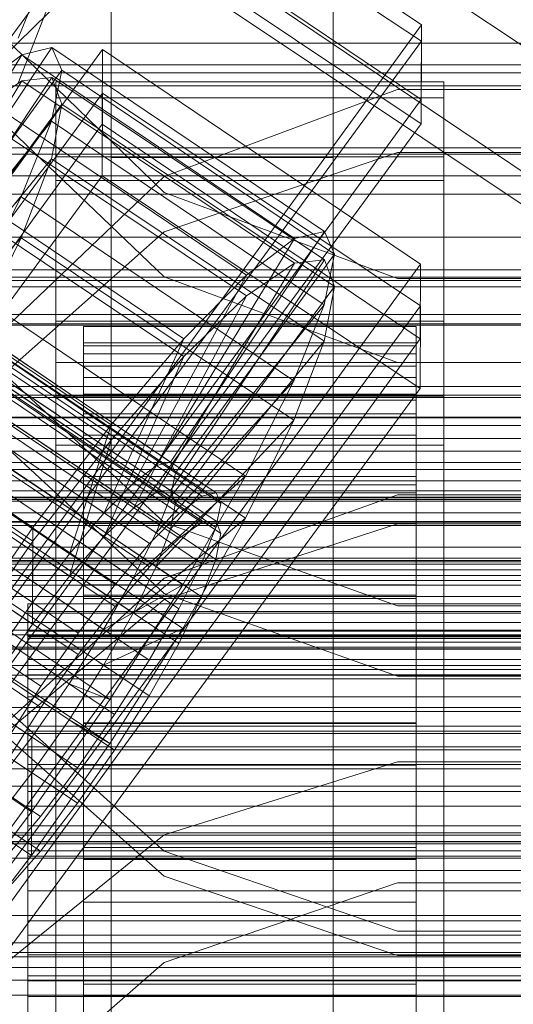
# Model space of a CAD drawing. Header units: millimetres. Extents: x -4738 to 65662, y -68080 to 6847.
# Tile 212 of 256: x -148 to -130, y -34556 to -34520. Entities that reach past the tile are written whole.
import ezdxf

# ---------------------------------------------------------------- set-up
doc = ezdxf.new("R2010")
doc.units = ezdxf.units.MM
for name, color, linetype, lineweight in [('COTAS_O', 1, 'Continuous', 0), ('COTAS_P', 1, 'Continuous', 0), ('frontal_briquetadora', 7, 'Continuous', 0), ('frontal_C01', 7, 'Continuous', 0), ('frontal_C02', 7, 'Continuous', 0), ('frontal_C03', 7, 'Continuous', 0), ('frontal_C04', 7, 'Continuous', 0), ('frontal_mezcladora', 7, 'Continuous', 0), ('frontal_secador', 7, 'Continuous', 0)]:
    doc.layers.add(name, color=color, linetype=linetype, lineweight=lineweight)
doc.dimstyles.new('R19_100', dxfattribs={"dimtxt": 250, "dimasz": 150, "dimexe": 150, "dimexo": 80, "dimgap": 100, "dimtad": 1, "dimtih": 1, "dimtoh": 1, "dimdsep": 46, "dimcen": 0.09, "dimadec": 0, "dimazin": 0, "dimtfac": 1, "dimtdec": 4, "dimtofl": 0, "dimtmove": 0, "dimatfit": 3, "dimfxl": 1, "dimtolj": 1, "dimtzin": 0, "dimarcsym": 0})

# ---------------------------------------------------------------- blocks, each defined once
blk = doc.blocks.new('DIM_R30_49')
at = {"layer": 'COTAS_P'}
for p, q in [((-150, -32300), (550, -32300)), ((550, -32300), (505, -32450)), ((550, -34900), (550, -32300)), ((550, -32300), (595, -32450)), ((550, -34900), (505, -34750)), ((550, -34900), (595, -34750)), ((-150, -34900), (550, -34900))]:
    blk.add_line(p, q, dxfattribs=at)
blk.add_text('2600 P', height=250, rotation=90, dxfattribs=at).set_placement((450, -33600))
blk = doc.blocks.new('DIM_R30_51')
at = {"layer": 'COTAS_O'}
for p, q in [((-650, -33700), (50, -33700)), ((50, -33700), (5, -33850)), ((50, -34900), (50, -33700)), ((50, -33700), (95, -33850)), ((50, -34900), (5, -34750)), ((50, -34900), (95, -34750)), ((-650, -34900), (50, -34900))]:
    blk.add_line(p, q, dxfattribs=at)
blk.add_text('1200 O', height=250, rotation=90, dxfattribs=at).set_placement((-50, -34300))
blk = doc.blocks.new('DIM_R30_52')
at = {"layer": 'COTAS_O'}
for p, q in [((-650, -34200), (-500, -34155)), ((650, -34200), (500, -34155)), ((-650, -34900), (-650, -34200)), ((-650, -34200), (650, -34200)), ((-650, -34200), (-500, -34245)), ((650, -34200), (500, -34245)), ((650, -34900), (650, -34200))]:
    blk.add_line(p, q, dxfattribs=at)
blk.add_text('1300 O', height=250, dxfattribs=at).set_placement((0, -34100))
blk = doc.blocks.new('DIM_R30_57')
at = {"layer": 'COTAS_P'}
for p, q in [((-305, -34680), (395, -34680)), ((395, -34680), (350, -34830)), ((395, -36000), (395, -34680)), ((395, -34680), (440, -34830)), ((395, -36000), (350, -35850)), ((395, -36000), (440, -35850)), ((-305, -36000), (395, -36000))]:
    blk.add_line(p, q, dxfattribs=at)
blk.add_text('1320 P', height=250, rotation=90, dxfattribs=at).set_placement((295, -35340))

msp = doc.modelspace()

# ---------------------------------------------------------------- linework, layer by layer
at = {"layer": 'frontal_briquetadora'}
for p, q in [((-148.92, -34521.752), (-143.094, -34516.027)), ((-143.094, -34526.603), (-148.92, -34520.952)), ((-134.674, -34522.89), (-143.094, -34526.023)), ((-125.326, -34522.89), (-134.674, -34522.89)), ((-148.92, -34524.071), (-143.093, -34529.643)), ((-143.093, -34528.025), (-134.673, -34525.158)), ((-134.673, -34525.158), (-125.327, -34525.158)), ((-143.094, -34526.023), (-148.92, -34531.596)), ((-134.674, -34529.704), (-143.094, -34526.603)), ((-148.92, -34533.192), (-143.093, -34528.025)), ((-143.093, -34529.643), (-134.673, -34532.735)), ((-125.326, -34529.704), (-134.674, -34529.704)), ((195, -34530), (-195, -34530)), ((-134.673, -34532.735), (-125.327, -34532.735)), ((-143.093, -34538.496), (-148.92, -34533.082)), ((-143.094, -34541.066), (-148.92, -34535.648)), ((195, -34537), (-195, -34537)), ((-134.674, -34537.508), (-143.094, -34540.51)), ((-125.326, -34537.508), (-134.674, -34537.508)), ((-134.673, -34541.501), (-143.093, -34538.496)), ((-134.673, -34538.552), (-143.093, -34541.275)), ((-125.327, -34538.552), (-134.673, -34538.552)), ((-143.094, -34540.51), (-148.92, -34545.844)), ((-134.674, -34544.034), (-143.094, -34541.066)), ((-143.093, -34541.275), (-148.92, -34546.182)), ((-125.327, -34541.501), (-134.673, -34541.501)), ((-125.326, -34544.034), (-134.674, -34544.034)), ((-148.92, -34545.1), (-143.094, -34550.353)), ((-148.92, -34546.078), (-143.093, -34551.244)), ((-143.093, -34549.754), (-134.673, -34547.13)), ((-134.673, -34547.13), (-125.327, -34547.13)), ((-148.92, -34554.481), (-143.093, -34549.754)), ((-143.094, -34550.353), (-134.674, -34553.23)), ((-143.094, -34554.358), (-134.674, -34551.493)), ((-143.093, -34551.244), (-134.673, -34554.112)), ((-134.674, -34551.493), (-125.326, -34551.493)), ((-134.674, -34553.23), (-125.326, -34553.23)), ((-148.92, -34559.44), (-143.094, -34554.358)), ((-134.673, -34554.112), (-125.327, -34554.112))]:
    msp.add_line(p, q, dxfattribs=at)
at = {"layer": 'frontal_C01'}
for p, q in [((-355.017, -34393.2), (-141.218, -34537.429)), ((-355.53, -34393.324), (-141.731, -34537.552)), ((-354.844, -34393.587), (-141.045, -34537.815)), ((-356.348, -34393.95), (-142.549, -34538.178)), ((-355.022, -34394.456), (-141.224, -34538.685)), ((-357.415, -34395.034), (-143.617, -34539.262)), ((-355.541, -34395.751), (-141.742, -34539.979)), ((-358.659, -34396.503), (-144.861, -34540.732)), ((-356.363, -34397.381), (-142.565, -34541.61)), ((-146.196, -34542.486), (-359.995, -34398.258)), ((-357.434, -34399.237), (-143.635, -34543.465)), ((-361.332, -34400.177), (-147.533, -34544.406)), ((-358.68, -34401.191), (-144.881, -34545.419)), ((-360.017, -34403.111), (-146.218, -34547.339)), ((-361.352, -34404.865), (-147.554, -34549.093)), ((-228.298, -34459.66), (-130, -34525.972)), ((-145.277, -34512.823), (-133.809, -34520.559)), ((-133.821, -34523.256), (-145.289, -34515.519)), ((-146.887, -34517.389), (-148.35, -34521.042)), ((-133.809, -34520.559), (-161.341, -34558.414)), ((-133.809, -34520.559), (-133.821, -34523.256)), ((-172.847, -34559.305), (-145.315, -34521.451)), ((-153.199, -34529.816), (-148.226, -34521.638)), ((-152.686, -34529.692), (-147.143, -34521.377)), ((-148.226, -34521.638), (-149.953, -34522.959)), ((-147.143, -34521.377), (-148.226, -34521.638)), ((-148.226, -34521.638), (-138.396, -34528.269)), ((-147.143, -34521.377), (-137.313, -34528.008)), ((-146.777, -34522.192), (-147.143, -34521.377)), ((-145.327, -34524.147), (-145.315, -34521.451)), ((-145.315, -34521.451), (-133.847, -34529.187)), ((-152.513, -34530.078), (-146.777, -34522.192)), ((-147.155, -34524.029), (-146.777, -34522.192)), ((-146.777, -34522.192), (-136.948, -34528.823)), ((-147, -34525.318), (-147, -34522.621)), ((-147, -34522.621), (-133, -34522.621)), ((-147, -34568.844), (-147, -34522.621)), ((-133, -34522.621), (-133, -34525.318)), ((-133, -34522.621), (-133, -34568.844)), ((-149.953, -34522.959), (-140.123, -34529.59)), ((-161.353, -34561.11), (-133.821, -34523.256)), ((-145.327, -34524.147), (-172.859, -34562.001)), ((-152.692, -34530.948), (-147.155, -34524.029)), ((-148.249, -34526.761), (-147.155, -34524.029)), ((-147.155, -34524.029), (-137.325, -34530.66)), ((-133.859, -34531.883), (-145.327, -34524.147)), ((-152.207, -34525.248), (-142.377, -34531.879)), ((-133, -34525.318), (-147, -34525.318)), ((-147, -34525.318), (-147, -34571.54)), ((-133, -34571.54), (-133, -34525.318)), ((-153.21, -34532.243), (-148.249, -34526.761)), ((-149.985, -34530.203), (-148.249, -34526.761)), ((-148.249, -34526.761), (-138.419, -34533.392)), ((-137.313, -34528.008), (-142.856, -34536.323)), ((-138.396, -34528.269), (-137.313, -34528.008)), ((-137.313, -34528.008), (-136.948, -34528.823)), ((-154.833, -34528.35), (-145.003, -34534.981)), ((-138.396, -34528.269), (-143.369, -34536.447)), ((-140.123, -34529.59), (-138.396, -34528.269)), ((-136.948, -34528.823), (-142.683, -34536.71)), ((-136.948, -34528.823), (-137.325, -34530.66)), ((-133.847, -34529.187), (-161.379, -34567.042)), ((-133.847, -34529.187), (-133.859, -34531.883)), ((-143.369, -34536.447), (-153.199, -34529.816)), ((-142.856, -34536.323), (-152.686, -34529.692)), ((-140.123, -34529.59), (-144.188, -34537.073)), ((-142.377, -34531.879), (-140.123, -34529.59)), ((-142.683, -34536.71), (-152.513, -34530.078)), ((-149.985, -34530.203), (-140.156, -34536.834)), ((-144.188, -34537.073), (-154.017, -34530.441)), ((-142.862, -34537.58), (-152.692, -34530.948)), ((-137.325, -34530.66), (-142.862, -34537.58)), ((-137.325, -34530.66), (-138.419, -34533.392)), ((-147, -34533.945), (-147, -34531.249)), ((-147, -34531.249), (-133, -34531.249)), ((-147, -34577.472), (-147, -34531.249)), ((-133, -34531.249), (-133, -34533.945)), ((-133, -34531.249), (-133, -34577.472)), ((430, -34531.343), (-430, -34531.343)), ((-145.255, -34538.157), (-155.085, -34531.526)), ((-146, -34541.432), (-146, -34531.433)), ((-146, -34531.433), (-146, -34532.025)), ((-146, -34531.433), (-134, -34531.433)), ((-146, -34532.135), (-146, -34531.433)), ((-134, -34532.025), (-134, -34531.433)), ((-134, -34531.433), (-134, -34541.432)), ((-134, -34531.433), (-134, -34532.135)), ((-161.391, -34569.738), (-133.859, -34531.883)), ((-142.377, -34531.879), (-145.255, -34538.157)), ((-145.003, -34534.981), (-142.377, -34531.879)), ((-147.823, -34538.685), (-157.653, -34532.053)), ((-143.38, -34538.874), (-153.21, -34532.243)), ((-146, -34541.713), (-146, -34532.025)), ((-146, -34532.025), (-146, -34533.872)), ((-146, -34532.025), (-134, -34532.025)), ((-146, -34541.765), (-146, -34532.135)), ((-146, -34532.135), (-134, -34532.135)), ((-146, -34534.085), (-146, -34532.135)), ((-134, -34533.872), (-134, -34532.025)), ((-134, -34532.025), (-134, -34541.713)), ((-134, -34532.135), (-134, -34541.765)), ((-134, -34532.135), (-134, -34534.085)), ((-146.499, -34539.626), (-156.329, -34532.995)), ((-138.419, -34533.392), (-143.38, -34538.874)), ((-138.419, -34533.392), (-140.156, -34536.834)), ((-144.203, -34540.504), (-154.033, -34533.873)), ((-152.246, -34534.121), (-142.416, -34540.752)), ((-133, -34533.945), (-147, -34533.945)), ((-147, -34533.945), (-147, -34580.168)), ((-146, -34542.588), (-146, -34533.872)), ((-146, -34533.872), (-146, -34536.847)), ((-146, -34533.872), (-134, -34533.872)), ((-146, -34542.688), (-146, -34534.085)), ((-146, -34534.085), (-134, -34534.085)), ((-146, -34537.148), (-146, -34534.085)), ((-134, -34536.847), (-134, -34533.872)), ((-134, -34533.872), (-134, -34542.588)), ((-134, -34534.085), (-134, -34542.688)), ((-134, -34534.085), (-134, -34537.148)), ((-133, -34580.168), (-133, -34533.945)), ((-157.665, -34534.75), (-147.835, -34541.381)), ((-147.823, -34538.685), (-145.003, -34534.981)), ((-145.003, -34534.981), (-146.499, -34539.626)), ((-145.274, -34542.36), (-155.103, -34535.729)), ((430, -34536.343), (-430, -34536.343)), ((-143.369, -34536.447), (-144.188, -34537.073)), ((-142.856, -34536.323), (-143.369, -34536.447)), ((-142.683, -34536.71), (-142.856, -34536.323)), ((-146, -34543.997), (-146, -34536.847)), ((-146, -34536.847), (-146, -34540.748)), ((-146, -34536.847), (-134, -34536.847)), ((-140.156, -34536.834), (-144.203, -34540.504)), ((-142.862, -34537.58), (-142.683, -34536.71)), ((-140.156, -34536.834), (-142.416, -34540.752)), ((-134, -34540.748), (-134, -34536.847)), ((-134, -34536.847), (-134, -34543.997)), ((-146, -34544.139), (-146, -34537.148)), ((-146, -34537.148), (-134, -34537.148)), ((-146, -34541.116), (-146, -34537.148)), ((-144.188, -34537.073), (-145.255, -34538.157)), ((-134, -34537.148), (-134, -34544.139)), ((-134, -34537.148), (-134, -34541.116)), ((-146.52, -34544.314), (-156.35, -34537.683)), ((-143.38, -34538.874), (-142.862, -34537.58)), ((-142.549, -34538.178), (-141.731, -34537.552)), ((-141.731, -34537.552), (-141.218, -34537.429)), ((-141.218, -34537.429), (-141.045, -34537.815)), ((-141.045, -34537.815), (-141.224, -34538.685)), ((-154.877, -34538.246), (-145.047, -34544.877)), ((-145.255, -34538.157), (-146.499, -34539.626)), ((-143.617, -34539.262), (-142.549, -34538.178)), ((-150.644, -34542.737), (-147.823, -34538.685)), ((-147.835, -34541.381), (-147.823, -34538.685)), ((-141.224, -34538.685), (-141.742, -34539.979)), ((-144.203, -34540.504), (-143.38, -34538.874)), ((-144.861, -34540.732), (-143.617, -34539.262)), ((-147.856, -34546.234), (-157.686, -34539.603)), ((-146.499, -34539.626), (-147.835, -34541.381)), ((-141.742, -34539.979), (-142.565, -34541.61)), ((-145.274, -34542.36), (-144.203, -34540.504)), ((-146.196, -34542.486), (-144.861, -34540.732)), ((-146, -34545.845), (-146, -34540.748)), ((-146, -34540.748), (-146, -34545.309)), ((-146, -34540.748), (-134, -34540.748)), ((-142.416, -34540.752), (-145.274, -34542.36)), ((-142.416, -34540.752), (-145.047, -34544.877)), ((-134, -34545.309), (-134, -34540.748)), ((-134, -34540.748), (-134, -34545.845)), ((-146, -34546.019), (-146, -34541.116)), ((-146, -34541.116), (-134, -34541.116)), ((-146, -34545.72), (-146, -34541.116)), ((-134, -34541.116), (-134, -34546.019)), ((-134, -34541.116), (-134, -34545.72)), ((-147.835, -34541.381), (-149.171, -34543.301)), ((-148, -34541.765), (-148, -34541.432)), ((-148, -34541.432), (-148, -34541.713)), ((-148, -34541.432), (148, -34541.432)), ((-146, -34541.713), (-146, -34541.432)), ((-134, -34541.432), (-146, -34541.432)), ((-146, -34541.432), (-146, -34541.765)), ((-134, -34541.432), (-134, -34541.713)), ((-134, -34541.765), (-134, -34541.432)), ((-148, -34541.713), (-148, -34542.588)), ((-148, -34541.713), (148, -34541.713)), ((-148, -34542.688), (-148, -34541.765)), ((-148, -34541.765), (148, -34541.765)), ((-146, -34542.588), (-146, -34541.713)), ((-134, -34541.713), (-146, -34541.713)), ((-134, -34541.765), (-146, -34541.765)), ((-146, -34541.765), (-146, -34542.688)), ((-142.565, -34541.61), (-143.635, -34543.465)), ((-134, -34541.713), (-134, -34542.588)), ((-134, -34542.688), (-134, -34541.765)), ((-157.698, -34542.299), (-147.868, -34548.93)), ((-148, -34542.588), (-148, -34543.997)), ((-148, -34542.588), (148, -34542.588)), ((-147.533, -34544.406), (-146.196, -34542.486)), ((-146.52, -34544.314), (-145.274, -34542.36)), ((-146, -34543.997), (-146, -34542.588)), ((-134, -34542.588), (-146, -34542.588)), ((-134, -34542.588), (-134, -34543.997)), ((-148, -34544.139), (-148, -34542.688)), ((-148, -34542.688), (148, -34542.688)), ((-134, -34542.688), (-146, -34542.688)), ((-146, -34542.688), (-146, -34544.139)), ((-134, -34544.139), (-134, -34542.688)), ((-143.635, -34543.465), (-144.881, -34545.419)), ((-148, -34543.997), (-148, -34545.845)), ((-148, -34543.997), (148, -34543.997)), ((-146, -34545.845), (-146, -34543.997)), ((-134, -34543.997), (-146, -34543.997)), ((-134, -34543.997), (-134, -34545.845)), ((-148.779, -34546.36), (-147.533, -34544.406)), ((-148, -34546.019), (-148, -34544.139)), ((-148, -34544.139), (148, -34544.139)), ((-147.856, -34546.234), (-146.52, -34544.314)), ((-145.047, -34544.877), (-146.52, -34544.314)), ((-134, -34544.139), (-146, -34544.139)), ((-146, -34544.139), (-146, -34546.019)), ((-134, -34546.019), (-134, -34544.139)), ((-145.047, -34544.877), (-147.868, -34548.93)), ((-144.881, -34545.419), (-146.218, -34547.339)), ((-146, -34545.309), (-146, -34548.005)), ((-134, -34545.309), (-146, -34545.309)), ((-146, -34545.309), (-146, -34550.219)), ((-134, -34548.005), (-134, -34545.309)), ((-134, -34550.219), (-134, -34545.309)), ((-148, -34545.845), (-148, -34548.005)), ((-148, -34545.845), (148, -34545.845)), ((-146, -34548.2), (-146, -34545.72)), ((-146, -34545.72), (-134, -34545.72)), ((-146, -34550.644), (-146, -34545.72)), ((-146, -34548.005), (-146, -34545.845)), ((-134, -34545.845), (-146, -34545.845)), ((-134, -34545.72), (-134, -34548.2)), ((-134, -34545.72), (-134, -34550.644)), ((-134, -34545.845), (-134, -34548.005)), ((-148, -34548.2), (-148, -34546.019)), ((-148, -34546.019), (148, -34546.019)), ((-134, -34546.019), (-146, -34546.019)), ((-146, -34546.019), (-146, -34548.2)), ((-134, -34548.2), (-134, -34546.019)), ((-149.192, -34547.988), (-147.856, -34546.234)), ((-147.868, -34548.93), (-147.856, -34546.234)), ((-146.218, -34547.339), (-147.554, -34549.093)), ((-148, -34548.005), (-148, -34550.331)), ((148, -34548.005), (-148, -34548.005)), ((-148, -34550.532), (-148, -34548.2)), ((-148, -34548.2), (148, -34548.2)), ((-146, -34548.005), (-134, -34548.005)), ((-146, -34550.331), (-146, -34548.005)), ((-134, -34548.2), (-146, -34548.2)), ((-146, -34548.2), (-146, -34550.532)), ((-134, -34548.005), (-134, -34550.331)), ((-134, -34550.532), (-134, -34548.2)), ((-147.868, -34548.93), (-150.688, -34552.634)), ((-147.554, -34549.093), (-148.798, -34550.563)), ((-148, -34550.331), (-148, -34552.664)), ((-148, -34550.331), (148, -34550.331)), ((-146, -34550.331), (-146, -34550.219)), ((-146, -34550.219), (-146, -34555.143)), ((-146, -34550.219), (-134, -34550.219)), ((-146, -34552.664), (-146, -34550.331)), ((-134, -34550.331), (-146, -34550.331)), ((-134, -34555.143), (-134, -34550.219)), ((-134, -34550.219), (-134, -34550.331)), ((-134, -34550.331), (-134, -34552.664)), ((-148, -34552.858), (-148, -34550.532)), ((-148, -34550.532), (148, -34550.532)), ((-146, -34550.532), (-146, -34550.644)), ((-134, -34550.532), (-146, -34550.532)), ((-146, -34550.532), (-146, -34552.858)), ((-146, -34550.644), (-134, -34550.644)), ((-146, -34555.554), (-146, -34550.644)), ((-134, -34550.644), (-134, -34550.532)), ((-134, -34552.858), (-134, -34550.532)), ((-134, -34550.644), (-134, -34555.554)), ((-148, -34552.664), (-148, -34554.844)), ((-148, -34552.664), (148, -34552.664)), ((-148, -34555.019), (-148, -34552.858)), ((-148, -34552.858), (148, -34552.858)), ((-146, -34554.844), (-146, -34552.664)), ((-146, -34552.664), (-146, -34555.143)), ((-134, -34552.664), (-146, -34552.664)), ((-146, -34552.858), (-146, -34555.554)), ((-134, -34552.858), (-146, -34552.858)), ((-146, -34552.858), (-146, -34555.019)), ((-134, -34555.143), (-134, -34552.664)), ((-134, -34552.664), (-134, -34554.844)), ((-134, -34555.554), (-134, -34552.858)), ((-134, -34555.019), (-134, -34552.858)), ((-148, -34554.844), (-148, -34556.724)), ((-148, -34554.844), (148, -34554.844)), ((-148, -34556.866), (-148, -34555.019)), ((-148, -34555.019), (148, -34555.019)), ((-146, -34556.724), (-146, -34554.844)), ((-146, -34554.844), (-146, -34559.747)), ((-134, -34554.844), (-146, -34554.844)), ((-146, -34555.019), (-146, -34560.115)), ((-134, -34555.019), (-146, -34555.019)), ((-146, -34555.019), (-146, -34556.866)), ((-134, -34559.747), (-134, -34554.844)), ((-134, -34554.844), (-134, -34556.724)), ((-134, -34560.115), (-134, -34555.019)), ((-134, -34556.866), (-134, -34555.019)), ((-146, -34555.143), (-146, -34559.747)), ((-146, -34555.143), (-134, -34555.143)), ((-134, -34559.747), (-134, -34555.143)), ((-146, -34555.554), (-134, -34555.554)), ((-146, -34560.115), (-146, -34555.554)), ((-134, -34555.554), (-134, -34560.115))]:
    msp.add_line(p, q, dxfattribs=at)
at = {"layer": 'frontal_C02'}
for p, q in [((-355.53, -34395.528), (-141.731, -34538.504)), ((-355.017, -34395.472), (-141.218, -34538.448)), ((-354.844, -34395.927), (-141.045, -34538.902)), ((-356.348, -34396.091), (-142.549, -34539.066)), ((-357.415, -34397.122), (-143.617, -34540.097)), ((-355.022, -34396.861), (-141.224, -34539.836)), ((-358.659, -34398.55), (-144.861, -34541.526)), ((-355.541, -34398.211), (-141.742, -34541.186)), ((-356.363, -34399.884), (-142.565, -34542.86)), ((-146.196, -34543.255), (-359.995, -34400.28)), ((-357.434, -34401.768), (-143.635, -34544.743)), ((-361.332, -34402.192), (-147.533, -34545.168)), ((-358.68, -34403.733), (-144.881, -34546.708)), ((-360.017, -34405.645), (-146.218, -34548.62)), ((-361.352, -34407.374), (-147.554, -34550.35)), ((-130, -34521.432), (-228.298, -34455.696)), ((-228.298, -34461.426), (-130, -34527.162)), ((-145.277, -34513.482), (-133.809, -34521.151)), ((-145.289, -34516.463), (-172.821, -34553.985)), ((-133.821, -34524.132), (-145.289, -34516.463)), ((-146.887, -34518.858), (-148.35, -34522.667)), ((-133.809, -34521.151), (-161.341, -34558.674)), ((-133.809, -34521.151), (-133.821, -34524.132)), ((-153.199, -34530.834), (-148.226, -34522.574)), ((-152.686, -34530.779), (-147.143, -34522.456)), ((-148.226, -34522.574), (-149.953, -34523.762)), ((-147.143, -34522.456), (-148.226, -34522.574)), ((-148.226, -34522.574), (-138.396, -34529.148)), ((-147.143, -34522.456), (-137.313, -34529.03)), ((-146.777, -34523.416), (-147.143, -34522.456)), ((-172.847, -34560.542), (-145.315, -34523.02)), ((-145.327, -34526), (-145.315, -34523.02)), ((-145.315, -34523.02), (-133.847, -34530.689)), ((-152.513, -34531.233), (-146.777, -34523.416)), ((-147.155, -34525.388), (-146.777, -34523.416)), ((-147, -34526.174), (-147, -34523.194)), ((-147, -34523.194), (-133, -34523.194)), ((-147, -34569.012), (-147, -34523.194)), ((-146.777, -34523.416), (-136.948, -34529.989)), ((-133, -34523.194), (-133, -34526.174)), ((-133, -34523.194), (-133, -34569.012)), ((-149.953, -34523.762), (-140.123, -34530.335)), ((-161.353, -34561.654), (-133.821, -34524.132)), ((-152.692, -34532.167), (-147.155, -34525.388)), ((-148.249, -34528.237), (-147.155, -34525.388)), ((-147.155, -34525.388), (-137.325, -34531.961)), ((-152.207, -34525.938), (-142.377, -34532.512)), ((-145.327, -34526), (-172.859, -34563.523)), ((-133, -34526.174), (-147, -34526.174)), ((-147, -34526.174), (-147, -34571.993)), ((-133.859, -34533.669), (-145.327, -34526)), ((-133, -34571.993), (-133, -34526.174)), ((-153.21, -34533.517), (-148.249, -34528.237)), ((-149.985, -34531.77), (-148.249, -34528.237)), ((-148.249, -34528.237), (-138.419, -34534.811)), ((-154.833, -34528.954), (-145.003, -34535.528)), ((-138.396, -34529.148), (-143.369, -34537.408)), ((-137.313, -34529.03), (-142.856, -34537.352)), ((-140.123, -34530.335), (-138.396, -34529.148)), ((-138.396, -34529.148), (-137.313, -34529.03)), ((-137.313, -34529.03), (-136.948, -34529.989)), ((-136.948, -34529.989), (-142.683, -34537.807)), ((-136.948, -34529.989), (-137.325, -34531.961)), ((-140.123, -34530.335), (-144.188, -34537.97)), ((-142.377, -34532.512), (-140.123, -34530.335)), ((-133.847, -34530.689), (-161.379, -34568.211)), ((-143.369, -34537.408), (-153.199, -34530.834)), ((-142.856, -34537.352), (-152.686, -34530.779)), ((-133.847, -34530.689), (-133.859, -34533.669)), ((-142.683, -34537.807), (-152.513, -34531.233)), ((-144.188, -34537.97), (-154.017, -34531.397)), ((-149.985, -34531.77), (-140.156, -34538.344)), ((-137.325, -34531.961), (-142.862, -34538.741)), ((-137.325, -34531.961), (-138.419, -34534.811)), ((-142.862, -34538.741), (-152.692, -34532.167)), ((-147.823, -34539.179), (-157.653, -34532.606)), ((-145.255, -34539.001), (-155.085, -34532.428)), ((-146, -34542.415), (-146, -34532.423)), ((-146, -34532.423), (-146, -34532.869)), ((-146, -34532.423), (-134, -34532.423)), ((-146, -34533.271), (-146, -34532.423)), ((-142.377, -34532.512), (-145.255, -34539.001)), ((-145.003, -34535.528), (-142.377, -34532.512)), ((-134, -34532.869), (-134, -34532.423)), ((-134, -34532.423), (-134, -34542.415)), ((-134, -34532.423), (-134, -34533.271)), ((-147, -34535.712), (-147, -34532.731)), ((-147, -34532.731), (-133, -34532.731)), ((-147, -34578.55), (-147, -34532.731)), ((-146, -34542.626), (-146, -34532.869)), ((-146, -34532.869), (-146, -34534.579)), ((-146, -34532.869), (-134, -34532.869)), ((-134, -34534.579), (-134, -34532.869)), ((-134, -34532.869), (-134, -34542.626)), ((-133, -34532.731), (-133, -34535.712)), ((-133, -34532.731), (-133, -34578.55)), ((-146, -34542.817), (-146, -34533.271)), ((-146, -34533.271), (-134, -34533.271)), ((-146, -34535.355), (-146, -34533.271)), ((-134, -34533.271), (-134, -34542.817)), ((-134, -34533.271), (-134, -34535.355)), ((-161.391, -34571.192), (-133.859, -34533.669)), ((-143.38, -34540.09), (-153.21, -34533.517)), ((-146.499, -34540.43), (-156.329, -34533.857)), ((-146, -34543.436), (-146, -34534.579)), ((-146, -34534.579), (-146, -34537.435)), ((-146, -34534.579), (-134, -34534.579)), ((-138.419, -34534.811), (-143.38, -34540.09)), ((-138.419, -34534.811), (-140.156, -34538.344)), ((-134, -34537.435), (-134, -34534.579)), ((-134, -34534.579), (-134, -34543.436)), ((-144.203, -34541.764), (-154.033, -34535.19)), ((-147.823, -34539.179), (-145.003, -34535.528)), ((-145.003, -34535.528), (-146.499, -34540.43)), ((-146, -34543.804), (-146, -34535.355)), ((-146, -34535.355), (-134, -34535.355)), ((-146, -34538.532), (-146, -34535.355)), ((-134, -34535.355), (-134, -34543.804)), ((-134, -34535.355), (-134, -34538.532)), ((-157.665, -34535.586), (-147.835, -34542.16)), ((-152.246, -34535.746), (-142.416, -34542.32)), ((-133, -34535.712), (-147, -34535.712)), ((-147, -34535.712), (-147, -34581.53)), ((-133, -34581.53), (-133, -34535.712)), ((-145.274, -34543.647), (-155.103, -34537.074)), ((-146, -34544.789), (-146, -34537.435)), ((-146, -34537.435), (-146, -34541.243)), ((-146, -34537.435), (-134, -34537.435)), ((-143.369, -34537.408), (-144.188, -34537.97)), ((-142.856, -34537.352), (-143.369, -34537.408)), ((-142.683, -34537.807), (-142.856, -34537.352)), ((-134, -34541.243), (-134, -34537.435)), ((-134, -34537.435), (-134, -34544.789)), ((-144.188, -34537.97), (-145.255, -34539.001)), ((-142.862, -34538.741), (-142.683, -34537.807)), ((-140.156, -34538.344), (-144.203, -34541.764)), ((-140.156, -34538.344), (-142.416, -34542.32)), ((-146, -34545.309), (-146, -34538.532)), ((-146, -34538.532), (-134, -34538.532)), ((-146, -34542.587), (-146, -34538.532)), ((-143.38, -34540.09), (-142.862, -34538.741)), ((-142.549, -34539.066), (-141.731, -34538.504)), ((-141.731, -34538.504), (-141.218, -34538.448)), ((-141.218, -34538.448), (-141.045, -34538.902)), ((-134, -34538.532), (-134, -34545.309)), ((-134, -34538.532), (-134, -34542.587)), ((-146.52, -34545.612), (-156.35, -34539.039)), ((-145.255, -34539.001), (-146.499, -34540.43)), ((-143.617, -34540.097), (-142.549, -34539.066)), ((-141.045, -34538.902), (-141.224, -34539.836)), ((-150.644, -34543.216), (-147.823, -34539.179)), ((-147.835, -34542.16), (-147.823, -34539.179)), ((-154.877, -34539.894), (-145.047, -34546.468)), ((-144.861, -34541.526), (-143.617, -34540.097)), ((-144.203, -34541.764), (-143.38, -34540.09)), ((-141.224, -34539.836), (-141.742, -34541.186)), ((-146.499, -34540.43), (-147.835, -34542.16)), ((-147.856, -34547.525), (-157.686, -34540.951)), ((-146, -34546.593), (-146, -34541.243)), ((-146, -34541.243), (-146, -34545.745)), ((-146, -34541.243), (-134, -34541.243)), ((-141.742, -34541.186), (-142.565, -34542.86)), ((-134, -34545.745), (-134, -34541.243)), ((-134, -34541.243), (-134, -34546.593)), ((-146.196, -34543.255), (-144.861, -34541.526)), ((-145.274, -34543.647), (-144.203, -34541.764)), ((-147.835, -34542.16), (-149.171, -34544.072)), ((-148, -34542.817), (-148, -34542.415)), ((-148, -34542.415), (-148, -34542.626)), ((-148, -34542.415), (148, -34542.415)), ((-148, -34542.626), (-148, -34543.436)), ((-148, -34542.626), (148, -34542.626)), ((-146, -34542.626), (-146, -34542.415)), ((-134, -34542.415), (-146, -34542.415)), ((-146, -34542.415), (-146, -34542.817)), ((-146, -34547.23), (-146, -34542.587)), ((-146, -34542.587), (-134, -34542.587)), ((-146, -34547.244), (-146, -34542.587)), ((-146, -34543.436), (-146, -34542.626)), ((-134, -34542.626), (-146, -34542.626)), ((-142.416, -34542.32), (-145.274, -34543.647)), ((-142.416, -34542.32), (-145.047, -34546.468)), ((-134, -34542.415), (-134, -34542.626)), ((-134, -34542.817), (-134, -34542.415)), ((-134, -34542.587), (-134, -34547.23)), ((-134, -34542.587), (-134, -34547.244)), ((-134, -34542.626), (-134, -34543.436)), ((-148, -34543.804), (-148, -34542.817)), ((-148, -34542.817), (148, -34542.817)), ((-134, -34542.817), (-146, -34542.817)), ((-146, -34542.817), (-146, -34543.804)), ((-142.565, -34542.86), (-143.635, -34544.743)), ((-134, -34543.804), (-134, -34542.817)), ((-147.533, -34545.168), (-146.196, -34543.255)), ((-148, -34543.436), (-148, -34544.789)), ((-148, -34543.436), (148, -34543.436)), ((-146.52, -34545.612), (-145.274, -34543.647)), ((-146, -34544.789), (-146, -34543.436)), ((-134, -34543.436), (-146, -34543.436)), ((-134, -34543.436), (-134, -34544.789)), ((-157.698, -34543.932), (-147.868, -34550.505)), ((-148, -34545.309), (-148, -34543.804)), ((-148, -34543.804), (148, -34543.804)), ((-134, -34543.804), (-146, -34543.804)), ((-146, -34543.804), (-146, -34545.309)), ((-134, -34545.309), (-134, -34543.804)), ((-148, -34544.789), (-148, -34546.593)), ((-148, -34544.789), (148, -34544.789)), ((-146, -34546.593), (-146, -34544.789)), ((-134, -34544.789), (-146, -34544.789)), ((-143.635, -34544.743), (-144.881, -34546.708)), ((-134, -34544.789), (-134, -34546.593)), ((-148.779, -34547.132), (-147.533, -34545.168)), ((-148, -34547.23), (-148, -34545.309)), ((-148, -34545.309), (148, -34545.309)), ((-134, -34545.309), (-146, -34545.309)), ((-146, -34545.309), (-146, -34547.23)), ((-134, -34547.23), (-134, -34545.309)), ((-147.856, -34547.525), (-146.52, -34545.612)), ((-145.047, -34546.468), (-146.52, -34545.612)), ((-146, -34545.745), (-146, -34548.725)), ((-134, -34545.745), (-146, -34545.745)), ((-146, -34545.745), (-146, -34550.632)), ((-134, -34548.725), (-134, -34545.745)), ((-134, -34550.632), (-134, -34545.745)), ((-145.047, -34546.468), (-147.868, -34550.505)), ((-148, -34546.593), (-148, -34548.725)), ((-148, -34546.593), (148, -34546.593)), ((-144.881, -34546.708), (-146.218, -34548.62)), ((-146, -34548.725), (-146, -34546.593)), ((-134, -34546.593), (-146, -34546.593)), ((-134, -34546.593), (-134, -34548.725)), ((-148, -34549.435), (-148, -34547.23)), ((-148, -34547.23), (148, -34547.23)), ((-134, -34547.23), (-146, -34547.23)), ((-146, -34547.23), (-146, -34549.435)), ((-146, -34549.435), (-146, -34547.244)), ((-146, -34547.244), (-134, -34547.244)), ((-146, -34552.184), (-146, -34547.244)), ((-134, -34549.435), (-134, -34547.23)), ((-134, -34547.244), (-134, -34549.435)), ((-134, -34547.244), (-134, -34552.184)), ((-149.192, -34549.254), (-147.856, -34547.525)), ((-147.868, -34550.505), (-147.856, -34547.525)), ((-146.218, -34548.62), (-147.554, -34550.35)), ((-148, -34548.725), (-148, -34551.04)), ((148, -34548.725), (-148, -34548.725)), ((-146, -34548.725), (-134, -34548.725)), ((-146, -34551.04), (-146, -34548.725)), ((-134, -34548.725), (-134, -34551.04)), ((-148, -34551.775), (-148, -34549.435)), ((-148, -34549.435), (148, -34549.435)), ((-134, -34549.435), (-146, -34549.435)), ((-146, -34549.435), (-146, -34551.775)), ((-134, -34551.775), (-134, -34549.435)), ((-147.554, -34550.35), (-148.798, -34551.779)), ((-147.868, -34550.505), (-150.688, -34554.156)), ((-146, -34551.04), (-146, -34550.632)), ((-146, -34550.632), (-146, -34555.571)), ((-146, -34550.632), (-134, -34550.632)), ((-134, -34555.571), (-134, -34550.632)), ((-134, -34550.632), (-134, -34551.04)), ((-148, -34551.04), (-148, -34553.38)), ((-148, -34551.04), (148, -34551.04)), ((-146, -34553.38), (-146, -34551.04)), ((-134, -34551.04), (-146, -34551.04)), ((-134, -34551.04), (-134, -34553.38)), ((-148, -34554.09), (-148, -34551.775)), ((-148, -34551.775), (148, -34551.775)), ((-146, -34551.775), (-146, -34552.184)), ((-134, -34551.775), (-146, -34551.775)), ((-146, -34551.775), (-146, -34554.09)), ((-134, -34552.184), (-134, -34551.775)), ((-134, -34554.09), (-134, -34551.775)), ((-146, -34552.184), (-134, -34552.184)), ((-146, -34557.071), (-146, -34552.184)), ((-134, -34552.184), (-134, -34557.071)), ((-148, -34553.38), (-148, -34555.585)), ((-148, -34553.38), (148, -34553.38)), ((-146, -34555.585), (-146, -34553.38)), ((-146, -34553.38), (-146, -34555.571)), ((-134, -34553.38), (-146, -34553.38)), ((-134, -34555.571), (-134, -34553.38)), ((-134, -34553.38), (-134, -34555.585)), ((-148, -34556.222), (-148, -34554.09)), ((-148, -34554.09), (148, -34554.09)), ((-146, -34554.09), (-146, -34557.071)), ((-134, -34554.09), (-146, -34554.09)), ((-146, -34554.09), (-146, -34556.222)), ((-134, -34557.071), (-134, -34554.09)), ((-134, -34556.222), (-134, -34554.09)), ((-148, -34555.585), (-148, -34557.506)), ((-148, -34555.585), (148, -34555.585)), ((-146, -34555.571), (-146, -34560.228)), ((-146, -34555.571), (-134, -34555.571)), ((-146, -34557.506), (-146, -34555.585)), ((-146, -34555.585), (-146, -34560.228)), ((-134, -34555.585), (-146, -34555.585)), ((-134, -34560.228), (-134, -34555.571)), ((-134, -34560.228), (-134, -34555.585)), ((-134, -34555.585), (-134, -34557.506))]:
    msp.add_line(p, q, dxfattribs=at)
at = {"layer": 'frontal_C03'}
for p, q in [((1250, -34521.224), (-1250, -34521.224)), ((1250, -34522.296), (-1250, -34522.296)), ((1250, -34529.782), (-1250, -34529.782)), ((1250, -34531.387), (-1250, -34531.387)), ((1250, -34533.593), (-1250, -34533.593)), ((1250, -34533.909), (-1250, -34533.909)), ((1250, -34534.703), (-1250, -34534.703)), ((-1250, -34535.467), (1250, -34535.467)), ((1250, -34536.59), (-1250, -34536.59)), ((1250, -34537.355), (-1250, -34537.355)), ((1250, -34538.149), (-1250, -34538.149)), ((1496, -34538.493), (-1496, -34538.493)), ((1496, -34538.61), (-1496, -34538.61)), ((1250, -34538.465), (-1250, -34538.465)), ((1496, -34539.876), (-1496, -34539.876)), ((1496, -34540.211), (-1496, -34540.211)), ((-1250, -34541.168), (1250, -34541.168)), ((1496, -34542.551), (-1496, -34542.551)), ((1496, -34543.052), (-1496, -34543.052)), ((1250, -34543.061), (-1250, -34543.061)), ((-1496, -34546.109), (1496, -34546.109)), ((1496, -34546.701), (-1496, -34546.701)), ((1496, -34550.009), (-1496, -34550.009)), ((1496, -34550.601), (-1496, -34550.601)), ((1496, -34553.657), (-1496, -34553.657)), ((1250, -34553.649), (-1250, -34553.649)), ((1496, -34554.159), (-1496, -34554.159)), ((1250, -34555.541), (-1250, -34555.541))]:
    msp.add_line(p, q, dxfattribs=at)
at = {"layer": 'frontal_C04'}
for p, q in [((188, -34522.763), (-188, -34522.763)), ((225, -34525.221), (-225, -34525.221)), ((-225, -34528.221), (225, -34528.221)), ((225, -34529.389), (-225, -34529.389)), ((225, -34535.93), (-225, -34535.93)), ((188, -34537.67), (-188, -34537.67)), ((-225, -34539.787), (225, -34539.787)), ((-188, -34540.406), (188, -34540.406)), ((225, -34540.754), (-225, -34540.754)), ((225, -34545.174), (-225, -34545.174)), ((-225, -34549.771), (225, -34549.771)), ((225, -34550.081), (-225, -34550.081)), ((225, -34552.673), (-225, -34552.673))]:
    msp.add_line(p, q, dxfattribs=at)
at = {"layer": 'frontal_mezcladora'}
for p, q in [((-145, -34525.346), (-145, -34470.534)), ((-137, -34525.346), (-137, -34470.534)), ((-145, -34590), (-145, -34525.346)), ((-145, -34525.346), (-137, -34525.346)), ((-137, -34590), (-137, -34525.346)), ((-315, -34535), (315, -34535)), ((-420, -34542.102), (240, -34542.102))]:
    msp.add_line(p, q, dxfattribs=at)
at = {"layer": 'frontal_secador'}
for p, q in [((-1250, -34522), (1250, -34522)), ((-1250, -34525), (1250, -34525)), ((1250, -34526), (-1250, -34526)), ((-1250, -34526.659), (1250, -34526.659)), ((1250, -34529.659), (-1250, -34529.659)), ((-1250, -34531), (1250, -34531)), ((1250, -34534), (-1250, -34534)), ((-1250, -34534.728), (1250, -34534.728)), ((-1250, -34537.588), (1250, -34537.588)), ((1250, -34537.611), (-1250, -34537.611)), ((1250, -34537.728), (-1250, -34537.728)), ((-1250, -34539.387), (1250, -34539.387)), ((1250, -34539.918), (-1250, -34539.918)), ((-1250, -34540), (1250, -34540)), ((1250, -34540.588), (-1250, -34540.588)), ((1250, -34542.387), (-1250, -34542.387)), ((1250, -34543), (-1250, -34543)), ((-1250, -34543.65), (1250, -34543.65)), ((1250, -34544), (-1250, -34544)), ((1250, -34547.382), (-1250, -34547.382)), ((-1250, -34548), (1250, -34548)), ((1250, -34549.689), (-1250, -34549.689)), ((-1250, -34550), (1250, -34550)), ((1250, -34554), (-1250, -34554)), ((1250, -34554.545), (-1250, -34554.545)), ((-1250, -34555), (1250, -34555))]:
    msp.add_line(p, q, dxfattribs=at)

# ---------------------------------------------------------------- dimensions: what is measured, and where the dimension line sits
at = {"layer": 'COTAS_O'}
for p2, distance, picture, middle in [((-650, -33700), -700, 'DIM_R30_51', (50, -34300)), ((650, -34900), 700, 'DIM_R30_52', (0, -34200))]:
    dim = msp.add_aligned_dim(p1=(-650, -34900), p2=p2, distance=distance, text='<> O', dimstyle='R19_100', dxfattribs=at)
    dim.commit()
    dim.dimension.update_dxf_attribs({"geometry": picture, "text_midpoint": middle})
at = {"layer": 'COTAS_P'}
for p1, p2, picture, middle in [((-150, -34900), (-150, -32300), 'DIM_R30_49', (550, -33600)), ((-305, -36000), (-305, -34680), 'DIM_R30_57', (395, -35340))]:
    dim = msp.add_aligned_dim(p1=p1, p2=p2, distance=-700, text='<> P', dimstyle='R19_100', dxfattribs=at)
    dim.commit()
    dim.dimension.update_dxf_attribs({"geometry": picture, "text_midpoint": middle})

doc.saveas('drawing.dxf')
